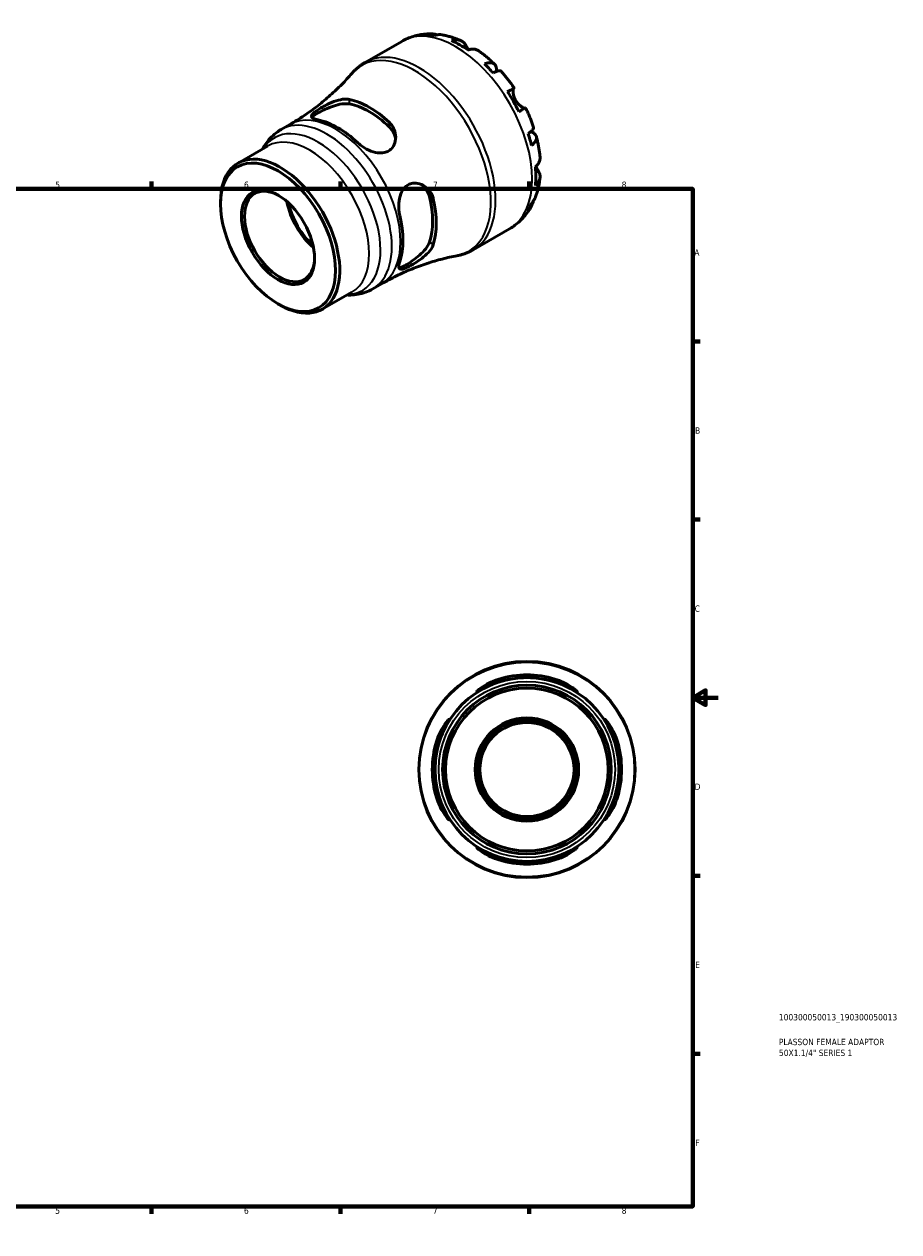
# Model space of a CAD drawing. Header units: millimetres. Extents: x -55 to 665, y 0 to 475.
# Tile 3 of 3: x 321 to 665, y 0 to 475. Entities that reach past the tile are written whole.
import ezdxf

# ---------------------------------------------------------------- set-up
doc = ezdxf.new("R2010")
doc.units = ezdxf.units.MM
for name, color, linetype, lineweight in [('Border (ISO)', 7, 'Continuous', 70), ('Title (ISO)', 7, 'Continuous', 50), ('Visible (ISO)', 7, 'Continuous', 50), ('Visible Narrow (ISO)', 7, 'Continuous', 35)]:
    doc.layers.add(name, color=color, linetype=linetype, lineweight=lineweight)
doc.styles.add('Note Text (ISO)', font='tahoma.ttf')

# ---------------------------------------------------------------- blocks, each defined once
blk = doc.blocks.new('Borders Default Border')
at = {"layer": 'Border (ISO)'}
for p, q in [((74.25, 410), (74.25, 412.9)), ((148.5, 410), (148.5, 412.9)), ((222.75, 410), (222.75, 412.9)), ((371.25, 410), (371.25, 412.9)), ((445.5, 410), (445.5, 412.9)), ((519.75, 410), (519.75, 412.9)), ((10, 350), (7.1, 350)), ((584, 350), (586.9, 350)), ((10, 280), (7.1, 280)), ((584, 280), (586.9, 280)), ((10, 140), (7.1, 140)), ((584, 140), (586.9, 140)), ((10, 70), (7.1, 70)), ((584, 70), (586.9, 70)), ((74.25, 10), (74.25, 7.1)), ((148.5, 10), (148.5, 7.1)), ((222.75, 10), (222.75, 7.1)), ((371.25, 10), (371.25, 7.1)), ((445.5, 10), (445.5, 7.1)), ((519.75, 10), (519.75, 7.1))]:
    blk.add_line(p, q, dxfattribs=at)
at = {"layer": 'Border (ISO)', "flags": 128}
for points in [[(297, 420), (297, 410), (294.11, 415), (299.89, 415), (297, 410)], [(10, 10), (10, 410), (584, 410), (584, 10), (10, 10)], [(0, 210), (10, 210), (5, 212.89), (5, 207.11), (10, 210)], [(594, 210), (584, 210), (589, 212.89), (589, 207.11), (584, 210)], [(297, 0), (297, 10), (294.11, 5), (299.89, 5), (297, 10)]]:
    blk.add_lwpolyline(points, dxfattribs=at)
at = {"layer": 'Border (ISO)', "color": 232, "true_color": 0xca0064, "char_height": 2.5, "attachment_point": 7, "style": 'Note Text (ISO)'}
for s, insert in [('1', (36.56, 410.4)), ('2', (110.62, 410.4)), ('3', (184.85, 410.35)), ('4', (259, 410.4)), ('5', (333.39, 410.35)), ('6', (407.58, 410.35)), ('7', (481.85, 410.4)), ('8', (556.06, 410.34)), ('A', (7.29, 383.75)), ('A', (584.59, 383.75)), ('B', (7.59, 313.75)), ('B', (584.89, 313.75)), ('C', (7.43, 243.71)), ('C', (584.73, 243.71)), ('D', (7.43, 173.75)), ('D', (584.73, 173.75)), ('E', (7.64, 103.75)), ('E', (584.94, 103.75)), ('F', (7.7, 33.75)), ('F', (585, 33.75)), ('1', (36.56, 7.1)), ('2', (110.62, 7.1)), ('3', (184.85, 7.05)), ('4', (259, 7.1)), ('5', (333.39, 7.05)), ('6', (407.58, 7.05)), ('7', (481.85, 7.1)), ('8', (556.06, 7.04))]:
    blk.add_mtext(s, dxfattribs=dict(at, insert=insert))
blk = doc.blocks.new('Title Blocks ISO')
at = {"layer": 'Title (ISO)', "color": 232, "true_color": 0xca0064, "style": 'Note Text (ISO)'}
for tag, p in [('PART_NUMBER_001', (33.84, 73.13)), ('DESCRIPTION_001', (33.84, 63.4)), ('DESCRIPTION_002', (33.88, 59.12))]:
    blk.add_attdef(tag, p, '', height=2.5, dxfattribs=at)

msp = doc.modelspace()

# ---------------------------------------------------------------- linework, layer by layer
at = {"layer": 'Visible (ISO)'}
for p, q in [((455.219, 459.73), (469.593, 468.008)), ((422.144, 433.327), (425.575, 435.303)), ((405.258, 420.171), (416.835, 426.837)), ((398.36, 403.99), (398.36, 404.942)), ((497.637, 386.071), (512.01, 394.348)), ((458.199, 370.717), (461.63, 372.692)), ((438.344, 362.716), (449.921, 369.383)), ((420.887, 364.872), (421.71, 364.394))]:
    msp.add_line(p, q, dxfattribs=at)
for radius in [42.5, 36.125, 33.15, 31.981, 20.326, 19.476, 18.502]:
    msp.add_circle((518.81, 181.744), radius, dxfattribs=at)
for radius, start, end in [(37.205, 72.80289, 107.19711), (36.13, 72.27453, 107.72547), (37.205, 162.80289, 197.19711), (36.13, 162.27453, 197.72547), (36.13, 342.27453, 17.72547), (37.205, 342.80289, 17.19711), (36.13, 252.27453, 287.72547), (37.205, 252.80289, 287.19711)]:
    msp.add_arc((518.81, 181.744), radius, start, end, dxfattribs=at)
for centre, major_axis, start_param, end_param in [((492.393, 432.094), (-21.095, 36.633), 5.8322823, 5.9525576), ((492.393, 432.094), (-21.095, 36.633), 5.3930671, 5.6063746), ((492.393, 432.094), (-21.095, 36.633), 5.0468841, 5.1671594), ((492.393, 432.094), (-21.095, 36.633), 4.6076689, 4.8209764), ((456.877, 411.642), (18.566, -32.241), 2.057982, 2.6582744), ((456.877, 411.642), (17.529, -30.439), 2.039602, 2.6766544), ((444.502, 404.516), (-18.03, 31.31), 5.190353, 5.8090887), ((492.393, 432.094), (-21.095, 36.633), 4.2614859, 4.3817613), ((421.801, 391.443), (16.543, -28.727), 5.4958534, 10.2121098), ((492.393, 432.094), (-21.095, 36.633), 3.8222708, 4.0355783), ((421.576, 391.314), (9.719, -16.878), 2.3757678, 7.0490102), ((437.945, 400.74), (-9.719, 16.878), 1.0047694, 2.1368232), ((437.945, 400.74), (-9.233, 16.034), 1.0332325, 2.1083602), ((456.877, 411.642), (17.529, -30.439), 0.4688056, 1.1058581), ((456.877, 411.642), (18.566, -32.241), 0.4871857, 1.0874781), ((492.393, 432.094), (21.095, -36.633), 0.3344951, 0.4547705), ((444.502, 404.516), (-18.03, 31.31), 3.6195567, 4.2382924)]:
    msp.add_ellipse(centre, major_axis=major_axis, ratio=0.5780931, start_param=start_param, end_param=end_param, dxfattribs=at)
for major_axis in [(15.96, -27.715), (10.143, -17.614)]:
    msp.add_ellipse((420.975, 390.967), major_axis=major_axis, ratio=0.5780931, dxfattribs=at)
for points, knots in [([(469.593, 468.008), (470.313, 468.422), (471.057, 468.796), (472.579, 469.453), (473.357, 469.738), (474.932, 470.217), (475.73, 470.412), (477.332, 470.714), (478.136, 470.821), (479.742, 470.954), (480.543, 470.979), (481.339, 470.967)], [5.49972085, 5.49972085, 5.49972085, 5.49972085, 5.56615501, 5.56615501, 5.63258916, 5.63258916, 5.69902332, 5.69902332, 5.76545747, 5.76545747, 5.83189163, 5.83189163, 5.83189163, 5.83189163]), ([(479.315, 470.702), (479.878, 470.861), (480.455, 470.945), (481.538, 470.982), (482.142, 470.934), (483.01, 470.749), (483.28, 470.674), (483.543, 470.586)], [0.21343366, 0.21343366, 0.21343366, 0.21343366, 0.41600999, 0.41600999, 0.62434849, 0.62434849, 0.71922, 0.71922, 0.71922, 0.71922]), ([(485.447, 470.576), (485.024, 470.648), (484.597, 470.672), (483.708, 470.63), (483.17, 470.542), (482.634, 470.38)], [6.10244735, 6.10244735, 6.10244735, 6.10244735, 6.26990562, 6.26990562, 6.47248196, 6.47248196, 6.47248196, 6.47248196]), ([(485.447, 470.576), (485.961, 470.487), (486.472, 470.384), (487.486, 470.151), (487.989, 470.022), (488.987, 469.738), (489.481, 469.583), (490.462, 469.251), (490.948, 469.073), (491.912, 468.696), (492.389, 468.496), (492.863, 468.286)], [5.94784428, 5.94784428, 5.94784428, 5.94784428, 5.99219972, 5.99219972, 6.03655517, 6.03655517, 6.08091061, 6.08091061, 6.12526605, 6.12526605, 6.16962149, 6.16962149, 6.16962149, 6.16962149]), ([(489.211, 468.29), (489.719, 468.462), (490.216, 468.567), (491.11, 468.652), (491.587, 468.637), (492.476, 468.459), (492.889, 468.297), (493.584, 467.891), (493.93, 467.609), (494.455, 466.999), (494.655, 466.698), (494.82, 466.384)], [0.21343841, 0.21343841, 0.21343841, 0.21343841, 0.41559978, 0.41559978, 0.62400044, 0.62400044, 0.8324011, 0.8324011, 1.04178819, 1.04178819, 1.20124236, 1.20124236, 1.20124236, 1.20124236]), ([(494.82, 466.384), (494.889, 466.253), (494.964, 466.111), (495.126, 465.811), (495.213, 465.652), (495.422, 465.277), (495.547, 465.057), (495.71, 464.782), (495.738, 464.735), (495.766, 464.687)], [-0.72877811, -0.72877811, -0.72877811, -0.72877811, -0.65864576, -0.65864576, -0.58948737, -0.58948737, -0.50282865, -0.50282865, -0.48506763, -0.48506763, -0.48506763, -0.48506763]), ([(499.882, 464.247), (499.789, 464.313), (499.695, 464.375), (499.253, 464.633), (498.84, 464.795), (497.951, 464.972), (497.474, 464.988), (496.58, 464.902), (496.083, 464.798), (495.575, 464.625)], [5.814227, 5.814227, 5.814227, 5.814227, 5.87111315, 5.87111315, 6.07951382, 6.07951382, 6.28791448, 6.28791448, 6.49007585, 6.49007585, 6.49007585, 6.49007585]), ([(499.883, 464.247), (500.319, 463.937), (500.75, 463.619), (501.605, 462.966), (502.028, 462.632), (502.865, 461.947), (503.279, 461.597), (504.099, 460.882), (504.504, 460.517), (505.305, 459.773), (505.701, 459.394), (506.092, 459.008)], [0.11624927, 0.11624927, 0.11624927, 0.11624927, 0.1612114, 0.1612114, 0.20617354, 0.20617354, 0.25113567, 0.25113567, 0.2960978, 0.2960978, 0.34105993, 0.34105993, 0.34105993, 0.34105993]), ([(449.983, 455.385), (450.278, 455.728), (450.586, 456.062), (451.223, 456.711), (451.552, 457.025), (452.233, 457.631), (452.584, 457.923), (453.305, 458.483), (453.675, 458.751), (454.434, 459.26), (454.823, 459.502), (455.219, 459.73)], [5.30007342, 5.30007342, 5.30007342, 5.30007342, 5.34000291, 5.34000291, 5.37993239, 5.37993239, 5.41986188, 5.41986188, 5.45979137, 5.45979137, 5.49972085, 5.49972085, 5.49972085, 5.49972085]), ([(502.151, 459.141), (502.635, 459.333), (503.094, 459.467), (503.895, 459.62), (504.309, 459.65), (505.05, 459.581), (505.377, 459.483), (505.897, 459.204), (506.139, 458.998), (506.51, 458.47), (506.641, 458.147), (506.789, 457.475), (506.821, 457.063), (506.785, 456.469), (506.771, 456.327), (506.752, 456.182)], [0.2134337, 0.2134337, 0.2134337, 0.2134337, 0.41601, 0.41601, 0.6243485, 0.6243485, 0.832687, 0.832687, 1.0415719, 1.0415719, 1.2504568, 1.2504568, 1.4601279, 1.4601279, 1.5239813, 1.5239813, 1.5239813, 1.5239813]), ([(508.702, 456.256), (508.627, 456.34), (508.522, 456.398), (508.227, 456.476), (507.989, 456.481), (507.402, 456.388), (507.052, 456.29), (506.346, 456.036), (505.928, 455.86), (505.471, 455.64)], [5.70165265, 5.70165265, 5.70165265, 5.70165265, 5.85322864, 5.85322864, 6.06156713, 6.06156713, 6.26990562, 6.26990562, 6.47248196, 6.47248196, 6.47248196, 6.47248196]), ([(508.702, 456.257), (509.067, 455.846), (509.427, 455.43), (510.136, 454.585), (510.486, 454.158), (511.175, 453.291), (511.514, 452.853), (512.182, 451.966), (512.51, 451.517), (513.156, 450.61), (513.473, 450.152), (513.785, 449.69)], [0.44390917, 0.44390917, 0.44390917, 0.44390917, 0.48833164, 0.48833164, 0.5327541, 0.5327541, 0.57717656, 0.57717656, 0.62159902, 0.62159902, 0.66602149, 0.66602149, 0.66602149, 0.66602149]), ([(449.983, 455.385), (448.743, 453.947), (447.416, 452.502), (444.595, 449.631), (443.101, 448.205), (439.957, 445.404), (438.307, 444.029), (434.871, 441.362), (433.085, 440.07), (429.404, 437.597), (427.509, 436.417), (425.575, 435.303)], [5.30007342, 5.30007342, 5.30007342, 5.30007342, 5.34000291, 5.34000291, 5.37993239, 5.37993239, 5.41986188, 5.41986188, 5.45979137, 5.45979137, 5.49972085, 5.49972085, 5.49972085, 5.49972085]), ([(511.159, 448.188), (511.594, 448.438), (511.98, 448.659), (512.611, 449.022), (512.91, 449.193), (513.378, 449.461), (513.546, 449.557), (513.748, 449.671), (513.8, 449.699), (513.767, 449.677), (513.712, 449.645), (513.627, 449.595)], [0.21343841, 0.21343841, 0.21343841, 0.21343841, 0.41559978, 0.41559978, 0.62400044, 0.62400044, 0.8324011, 0.8324011, 1.04178819, 1.04178819, 1.20124236, 1.20124236, 1.20124236, 1.20124236]), ([(513.627, 449.595), (513.606, 449.582), (513.585, 449.564), (513.52, 449.485), (513.48, 449.402), (513.412, 449.167), (513.385, 449.013), (513.347, 448.565), (513.349, 448.244), (513.43, 447.436), (513.525, 446.939), (513.85, 445.887), (514.084, 445.342), (514.382, 444.827)], [-0.72474413, -0.72474413, -0.72474413, -0.72474413, -0.68292689, -0.68292689, -0.58946764, -0.58946764, -0.49014387, -0.49014387, -0.34933517, -0.34933517, -0.17856496, -0.17856496, 0, 0, 0, 0]), ([(436.724, 437.131), (436.413, 437.195), (436.127, 437.265), (435.185, 437.537), (434.697, 437.766), (434.134, 438.308), (434.08, 438.625), (434.436, 439.304), (434.734, 439.634), (435.536, 440.318), (435.974, 440.644), (437.024, 441.354), (437.623, 441.729), (439.14, 442.606), (440.074, 443.097), (442.255, 444.101), (443.515, 444.578), (445.846, 445.188), (446.929, 445.342), (448.327, 445.305), (448.727, 445.259), (449.098, 445.178)], [-3.0814077, -3.0814077, -3.0814077, -3.0814077, -2.9424311, -2.9424311, -2.5762769, -2.5762769, -2.1919346, -2.1919346, -1.9020331, -1.9020331, -1.6729158, -1.6729158, -1.4367081, -1.4367081, -1.1210144, -1.1210144, -0.71379, -0.71379, -0.3348709, -0.3348709, -0.1692418, -0.1692418, -0.1692418, -0.1692418]), ([(434.357, 438.101), (434.468, 438.255), (434.627, 438.423), (435.276, 438.979), (435.939, 439.416), (437.509, 440.32), (438.489, 440.829), (440.589, 441.792), (441.71, 442.242), (443.868, 442.959), (445.059, 443.263), (447.268, 443.561), (448.286, 443.551), (449.098, 443.393)], [2.2345369, 2.2345369, 2.2345369, 2.2345369, 2.3942509, 2.3942509, 2.7271193, 2.7271193, 3.0599876, 3.0599876, 3.392856, 3.392856, 3.755796, 3.755796, 4.1187359, 4.1187359, 4.1187359, 4.1187359]), ([(514.382, 444.827), (514.552, 444.531), (514.742, 444.248), (515.163, 443.698), (515.396, 443.436), (515.954, 442.88), (516.281, 442.611), (516.883, 442.19), (517.153, 442.037), (517.545, 441.861), (517.685, 441.813), (517.913, 441.764), (518.002, 441.761), (518.07, 441.778), (518.074, 441.779), (518.077, 441.78)], [0, 0, 0, 0, 0.10230486, 0.10230486, 0.2116531, 0.2116531, 0.35868741, 0.35868741, 0.49861539, 0.49861539, 0.59613895, 0.59613895, 0.69034298, 0.69034298, 0.69546075, 0.69546075, 0.69546075, 0.69546075]), ([(518.285, 441.895), (518.284, 441.896), (518.233, 441.868), (518.046, 441.762), (517.878, 441.667), (517.41, 441.399), (517.111, 441.228), (516.48, 440.865), (516.094, 440.644), (515.659, 440.393)], [5.6921627, 5.6921627, 5.6921627, 5.6921627, 5.87111315, 5.87111315, 6.07951382, 6.07951382, 6.28791448, 6.28791448, 6.49007585, 6.49007585, 6.49007585, 6.49007585]), ([(518.285, 441.895), (518.53, 441.394), (518.768, 440.89), (519.23, 439.877), (519.455, 439.369), (519.889, 438.346), (520.1, 437.833), (520.506, 436.803), (520.701, 436.286), (521.078, 435.25), (521.259, 434.73), (521.432, 434.208)], [0.90478121, 0.90478121, 0.90478121, 0.90478121, 0.94920516, 0.94920516, 0.9936291, 0.9936291, 1.03805305, 1.03805305, 1.082477, 1.082477, 1.12690095, 1.12690095, 1.12690095, 1.12690095]), ([(414.968, 425.762), (415.176, 426.157), (415.398, 426.546), (416.16, 427.786), (416.755, 428.611), (418.08, 430.163), (418.811, 430.89), (420.394, 432.214), (421.246, 432.81), (422.144, 433.327)], [5.15052414, 5.15052414, 5.15052414, 5.15052414, 5.1956899, 5.1956899, 5.29703355, 5.29703355, 5.3983772, 5.3983772, 5.49972085, 5.49972085, 5.49972085, 5.49972085]), ([(464.655, 436.22), (465.043, 435.857), (465.392, 435.46), (466.376, 434.089), (466.831, 433.02), (467.269, 430.872), (467.273, 429.791), (466.869, 427.878), (466.509, 427.031), (465.573, 425.78), (465.086, 425.327), (463.967, 424.639), (463.359, 424.405), (461.882, 424.103), (461.011, 424.097), (458.954, 424.377), (457.767, 424.755), (455.464, 425.803), (454.349, 426.483), (452.979, 427.545), (452.617, 427.854), (452.28, 428.172)], [-3.1131111, -3.1131111, -3.1131111, -3.1131111, -2.9392743, -2.9392743, -2.5527393, -2.5527393, -2.1845878, -2.1845878, -1.8607862, -1.8607862, -1.6217922, -1.6217922, -1.3939223, -1.3939223, -1.1099764, -1.1099764, -0.7356571, -0.7356571, -0.3489076, -0.3489076, -0.1983158, -0.1983158, -0.1983158, -0.1983158]), ([(464.655, 434.435), (465.467, 433.657), (466.148, 432.688), (466.894, 430.937), (467.085, 430.192), (467.169, 429.469)], [-1.39161666, -1.39161666, -1.39161666, -1.39161666, -1.02867671, -1.02867671, -0.77998306, -0.77998306, -0.77998306, -0.77998306]), ([(519.271, 431.736), (519.691, 432.021), (520.054, 432.293), (520.629, 432.775), (520.89, 433.027), (521.266, 433.485), (521.382, 433.692), (521.464, 433.983), (521.467, 434.102), (521.432, 434.208)], [0.21343366, 0.21343366, 0.21343366, 0.21343366, 0.41600999, 0.41600999, 0.62434849, 0.62434849, 0.83268698, 0.83268698, 0.98494747, 0.98494747, 0.98494747, 0.98494747]), ([(520.365, 432.554), (520.513, 432.494), (520.656, 432.43), (521.198, 432.16), (521.538, 431.929), (522.044, 431.468), (522.257, 431.195), (522.527, 430.613), (522.583, 430.303), (522.562, 429.716), (522.484, 429.386), (522.171, 428.714), (521.936, 428.372), (521.401, 427.757), (521.055, 427.428), (520.646, 427.107)], [5.1559849, 5.1559849, 5.1559849, 5.1559849, 5.2257877, 5.2257877, 5.4354588, 5.4354588, 5.6443437, 5.6443437, 5.8532286, 5.8532286, 6.0615671, 6.0615671, 6.2699056, 6.2699056, 6.472482, 6.472482, 6.472482, 6.472482]), ([(522.511, 430.572), (522.65, 430.04), (522.781, 429.507), (523.025, 428.441), (523.139, 427.908), (523.349, 426.84), (523.445, 426.306), (523.62, 425.239), (523.699, 424.705), (523.837, 423.638), (523.898, 423.105), (523.948, 422.573)], [1.22971803, 1.22971803, 1.22971803, 1.22971803, 1.27467611, 1.27467611, 1.31963419, 1.31963419, 1.36459227, 1.36459227, 1.40955035, 1.40955035, 1.45450843, 1.45450843, 1.45450843, 1.45450843]), ([(522.114, 418.658), (522.518, 419.011), (522.858, 419.388), (523.381, 420.116), (523.607, 420.535), (523.9, 421.391), (523.967, 421.828), (523.965, 422.34), (523.959, 422.455), (523.948, 422.573)], [0.21343841, 0.21343841, 0.21343841, 0.21343841, 0.41559978, 0.41559978, 0.62400044, 0.62400044, 0.8324011, 0.8324011, 0.89094993, 0.89094993, 0.89094993, 0.89094993]), ([(522.264, 418.793), (522.36, 418.619), (522.456, 418.452), (522.679, 418.068), (522.803, 417.86), (523.045, 417.465), (523.16, 417.28), (523.27, 417.105), (523.276, 417.097), (523.281, 417.088)], [-2.64714665, -2.64714665, -2.64714665, -2.64714665, -2.58338701, -2.58338701, -2.49547573, -2.49547573, -2.40310236, -2.40310236, -2.39831682, -2.39831682, -2.39831682, -2.39831682]), ([(523.281, 417.088), (523.47, 416.79), (523.629, 416.468), (523.894, 415.711), (523.964, 415.272), (523.967, 414.47), (523.9, 414.033), (523.607, 413.177), (523.381, 412.758), (522.858, 412.03), (522.518, 411.653), (522.114, 411.3)], [5.50227189, 5.50227189, 5.50227189, 5.50227189, 5.66172607, 5.66172607, 5.87111315, 5.87111315, 6.07951382, 6.07951382, 6.28791448, 6.28791448, 6.49007585, 6.49007585, 6.49007585, 6.49007585]), ([(523.945, 414.468), (523.891, 413.953), (523.826, 413.439), (523.673, 412.416), (523.585, 411.906), (523.384, 410.89), (523.272, 410.385), (523.021, 409.378), (522.883, 408.878), (522.58, 407.883), (522.415, 407.389), (522.236, 406.898)], [1.68441091, 1.68441091, 1.68441091, 1.68441091, 1.7287646, 1.7287646, 1.77311828, 1.77311828, 1.81747196, 1.81747196, 1.86182565, 1.86182565, 1.90617933, 1.90617933, 1.90617933, 1.90617933]), ([(468.837, 399.495), (468.738, 399.912), (468.656, 400.344), (468.423, 401.955), (468.379, 403.187), (468.57, 405.68), (468.82, 406.94), (469.589, 408.934), (470.026, 409.714), (471.02, 410.882), (471.523, 411.306), (472.665, 411.955), (473.289, 412.162), (474.808, 412.379), (475.7, 412.293), (477.66, 411.715), (478.703, 411.112), (480.395, 409.563), (481.069, 408.642), (481.733, 407.136), (481.893, 406.658), (482.008, 406.163)], [-3.0814077, -3.0814077, -3.0814077, -3.0814077, -2.9424311, -2.9424311, -2.5762769, -2.5762769, -2.1919346, -2.1919346, -1.9020331, -1.9020331, -1.6729158, -1.6729158, -1.4367081, -1.4367081, -1.1210144, -1.1210144, -0.71379, -0.71379, -0.3348709, -0.3348709, -0.1692418, -0.1692418, -0.1692418, -0.1692418]), ([(477.402, 411.731), (477.992, 411.294), (478.547, 410.75), (479.697, 409.221), (480.196, 408.145), (480.464, 407.052)], [3.5049759, 3.5049759, 3.5049759, 3.5049759, 3.75579597, 3.75579597, 4.11873592, 4.11873592, 4.11873592, 4.11873592]), ([(521.298, 405.245), (521.241, 404.961), (521.168, 404.677), (520.89, 403.822), (520.629, 403.276), (520.054, 402.359), (519.691, 401.902), (519.271, 401.495)], [5.96209639, 5.96209639, 5.96209639, 5.96209639, 6.06156713, 6.06156713, 6.26990562, 6.26990562, 6.47248196, 6.47248196, 6.47248196, 6.47248196]), ([(520.646, 404.541), (521.055, 404.924), (521.401, 405.344), (521.888, 406.098), (522.086, 406.488), (522.236, 406.898)], [0.21343366, 0.21343366, 0.21343366, 0.21343366, 0.41600999, 0.41600999, 0.58712471, 0.58712471, 0.58712471, 0.58712471]), ([(520.534, 403.145), (520.145, 402.441), (519.719, 401.751), (518.795, 400.409), (518.295, 399.758), (517.223, 398.506), (516.649, 397.905), (515.433, 396.767), (514.79, 396.229), (513.443, 395.23), (512.739, 394.768), (512.01, 394.348)], [2.02205028, 2.02205028, 2.02205028, 2.02205028, 2.08926586, 2.08926586, 2.15648145, 2.15648145, 2.22369703, 2.22369703, 2.29091262, 2.29091262, 2.3581282, 2.3581282, 2.3581282, 2.3581282]), ([(482.008, 388.176), (481.888, 387.796), (481.718, 387.407), (481.022, 386.14), (480.323, 385.262), (478.679, 383.621), (477.744, 382.851), (475.883, 381.51), (474.969, 380.926), (473.416, 380.023), (472.78, 379.682), (471.623, 379.117), (471.115, 378.895), (470.115, 378.533), (469.673, 378.431), (468.886, 378.431), (468.62, 378.609), (468.375, 379.324), (468.407, 379.875), (468.642, 380.877), (468.73, 381.182), (468.837, 381.509)], [-3.1131111, -3.1131111, -3.1131111, -3.1131111, -2.9392743, -2.9392743, -2.5527393, -2.5527393, -2.1845878, -2.1845878, -1.8607862, -1.8607862, -1.6217922, -1.6217922, -1.3939223, -1.3939223, -1.1099764, -1.1099764, -0.7356571, -0.7356571, -0.3489076, -0.3489076, -0.1983158, -0.1983158, -0.1983158, -0.1983158]), ([(480.464, 389.066), (480.196, 388.281), (479.697, 387.392), (478.337, 385.624), (477.479, 384.744), (475.78, 383.231), (474.829, 382.486), (472.945, 381.149), (472.013, 380.557), (471.228, 380.105), (470.444, 379.653), (469.732, 379.299), (468.922, 379.019), (468.696, 378.966), (468.505, 378.949)], [-1.3916167, -1.3916167, -1.3916167, -1.3916167, -1.0286767, -1.0286767, -0.6657368, -0.6657368, -0.3328684, -0.3328684, 0, 0, 0, 0.3328684, 0.3328684, 0.4933396, 0.4933396, 0.4933396, 0.4933396]), ([(497.637, 386.071), (497.24, 385.843), (496.836, 385.628), (496.014, 385.228), (495.597, 385.042), (494.75, 384.699), (494.322, 384.542), (493.456, 384.258), (493.019, 384.13), (492.139, 383.905), (491.695, 383.807), (491.25, 383.723)], [2.3581282, 2.3581282, 2.3581282, 2.3581282, 2.39805768, 2.39805768, 2.43798717, 2.43798717, 2.47791666, 2.47791666, 2.51784614, 2.51784614, 2.55777563, 2.55777563, 2.55777563, 2.55777563]), ([(461.63, 372.692), (463.564, 373.806), (465.536, 374.853), (469.522, 376.795), (471.536, 377.691), (475.567, 379.325), (477.585, 380.062), (481.586, 381.375), (483.569, 381.952), (487.469, 382.95), (489.384, 383.372), (491.25, 383.723)], [2.3581282, 2.3581282, 2.3581282, 2.3581282, 2.39805768, 2.39805768, 2.43798717, 2.43798717, 2.47791666, 2.47791666, 2.51784614, 2.51784614, 2.55777563, 2.55777563, 2.55777563, 2.55777563]), ([(458.199, 370.717), (457.301, 370.199), (456.357, 369.762), (454.418, 369.057), (453.422, 368.791), (451.415, 368.423), (450.403, 368.323), (448.947, 368.286), (448.5, 368.29), (448.053, 368.307)], [2.3581282, 2.3581282, 2.3581282, 2.3581282, 2.45947185, 2.45947185, 2.5608155, 2.5608155, 2.66215915, 2.66215915, 2.70732491, 2.70732491, 2.70732491, 2.70732491]), ([(507.81, 216.158), (507.37, 216.018), (506.933, 215.869), (505.363, 215.302), (504.279, 214.846), (502.287, 213.92), (501.388, 213.451), (500.146, 212.794), (499.725, 212.568), (499.223, 212.34), (499.096, 212.303), (499.036, 212.374), (499.112, 212.484), (499.514, 212.89), (499.91, 213.227), (501.113, 214.116), (502.003, 214.7), (504, 215.793), (505.091, 216.306), (506.766, 216.943), (507.285, 217.123), (507.81, 217.285)], [-3.0814077, -3.0814077, -3.0814077, -3.0814077, -2.9424311, -2.9424311, -2.5762769, -2.5762769, -2.1919346, -2.1919346, -1.9020331, -1.9020331, -1.6729158, -1.6729158, -1.4367081, -1.4367081, -1.1210144, -1.1210144, -0.71379, -0.71379, -0.3348709, -0.3348709, -0.1692418, -0.1692418, -0.1692418, -0.1692418]), ([(529.81, 217.285), (530.36, 217.115), (530.904, 216.926), (532.621, 216.267), (533.727, 215.74), (535.621, 214.691), (536.426, 214.168), (537.618, 213.301), (538.045, 212.944), (538.486, 212.511), (538.576, 212.39), (538.541, 212.302), (538.426, 212.329), (537.96, 212.536), (537.563, 212.746), (536.389, 213.368), (535.536, 213.817), (533.559, 214.752), (532.423, 215.238), (530.759, 215.844), (530.286, 216.006), (529.81, 216.158)], [-3.1131111, -3.1131111, -3.1131111, -3.1131111, -2.9392743, -2.9392743, -2.5527393, -2.5527393, -2.1845878, -2.1845878, -1.8607862, -1.8607862, -1.6217922, -1.6217922, -1.3939223, -1.3939223, -1.1099764, -1.1099764, -0.7356571, -0.7356571, -0.3489076, -0.3489076, -0.1983158, -0.1983158, -0.1983158, -0.1983158]), ([(483.268, 192.744), (483.439, 193.293), (483.627, 193.838), (484.287, 195.554), (484.813, 196.66), (485.863, 198.555), (486.386, 199.36), (487.253, 200.552), (487.61, 200.979), (488.042, 201.42), (488.164, 201.509), (488.252, 201.474), (488.224, 201.36), (488.018, 200.893), (487.808, 200.497), (487.185, 199.322), (486.736, 198.47), (485.802, 196.492), (485.316, 195.357), (484.709, 193.693), (484.547, 193.219), (484.395, 192.744)], [-3.1131111, -3.1131111, -3.1131111, -3.1131111, -2.9392743, -2.9392743, -2.5527393, -2.5527393, -2.1845878, -2.1845878, -1.8607862, -1.8607862, -1.6217922, -1.6217922, -1.3939223, -1.3939223, -1.1099764, -1.1099764, -0.7356571, -0.7356571, -0.3489076, -0.3489076, -0.1983158, -0.1983158, -0.1983158, -0.1983158]), ([(553.225, 192.744), (553.084, 193.183), (552.935, 193.621), (552.369, 195.19), (551.912, 196.274), (550.987, 198.267), (550.518, 199.165), (549.86, 200.407), (549.634, 200.829), (549.406, 201.33), (549.37, 201.458), (549.44, 201.517), (549.551, 201.442), (549.956, 201.04), (550.294, 200.643), (551.183, 199.441), (551.766, 198.551), (552.859, 196.553), (553.373, 195.462), (554.01, 193.788), (554.189, 193.268), (554.352, 192.744)], [-3.0814077, -3.0814077, -3.0814077, -3.0814077, -2.9424311, -2.9424311, -2.5762769, -2.5762769, -2.1919346, -2.1919346, -1.9020331, -1.9020331, -1.6729158, -1.6729158, -1.4367081, -1.4367081, -1.1210144, -1.1210144, -0.71379, -0.71379, -0.3348709, -0.3348709, -0.1692418, -0.1692418, -0.1692418, -0.1692418]), ([(484.395, 170.744), (484.536, 170.304), (484.685, 169.866), (485.251, 168.297), (485.708, 167.213), (486.633, 165.22), (487.102, 164.322), (487.76, 163.08), (487.986, 162.658), (488.214, 162.157), (488.25, 162.029), (488.18, 161.97), (488.069, 162.045), (487.664, 162.447), (487.326, 162.844), (486.437, 164.046), (485.854, 164.936), (484.761, 166.934), (484.247, 168.025), (483.61, 169.699), (483.431, 170.219), (483.268, 170.744)], [-3.0814077, -3.0814077, -3.0814077, -3.0814077, -2.9424311, -2.9424311, -2.5762769, -2.5762769, -2.1919346, -2.1919346, -1.9020331, -1.9020331, -1.6729158, -1.6729158, -1.4367081, -1.4367081, -1.1210144, -1.1210144, -0.71379, -0.71379, -0.3348709, -0.3348709, -0.1692418, -0.1692418, -0.1692418, -0.1692418]), ([(554.352, 170.744), (554.181, 170.194), (553.993, 169.649), (553.333, 167.933), (552.807, 166.827), (551.757, 164.932), (551.234, 164.127), (550.367, 162.935), (550.01, 162.508), (549.578, 162.067), (549.457, 161.978), (549.368, 162.013), (549.396, 162.127), (549.602, 162.594), (549.812, 162.99), (550.435, 164.165), (550.884, 165.017), (551.818, 166.995), (552.304, 168.13), (552.911, 169.794), (553.073, 170.268), (553.225, 170.744)], [-3.1131111, -3.1131111, -3.1131111, -3.1131111, -2.9392743, -2.9392743, -2.5527393, -2.5527393, -2.1845878, -2.1845878, -1.8607862, -1.8607862, -1.6217922, -1.6217922, -1.3939223, -1.3939223, -1.1099764, -1.1099764, -0.7356571, -0.7356571, -0.3489076, -0.3489076, -0.1983158, -0.1983158, -0.1983158, -0.1983158]), ([(507.81, 146.202), (507.26, 146.372), (506.716, 146.561), (504.999, 147.22), (503.893, 147.747), (501.999, 148.796), (501.194, 149.319), (500.002, 150.186), (499.575, 150.543), (499.134, 150.976), (499.044, 151.097), (499.079, 151.185), (499.194, 151.158), (499.661, 150.952), (500.057, 150.741), (501.231, 150.119), (502.084, 149.67), (504.061, 148.735), (505.197, 148.249), (506.861, 147.643), (507.334, 147.481), (507.81, 147.329)], [-3.1131111, -3.1131111, -3.1131111, -3.1131111, -2.9392743, -2.9392743, -2.5527393, -2.5527393, -2.1845878, -2.1845878, -1.8607862, -1.8607862, -1.6217922, -1.6217922, -1.3939223, -1.3939223, -1.1099764, -1.1099764, -0.7356571, -0.7356571, -0.3489076, -0.3489076, -0.1983158, -0.1983158, -0.1983158, -0.1983158]), ([(529.81, 147.329), (530.25, 147.469), (530.687, 147.618), (532.257, 148.185), (533.341, 148.641), (535.333, 149.567), (536.232, 150.036), (537.474, 150.693), (537.896, 150.919), (538.397, 151.147), (538.524, 151.184), (538.584, 151.113), (538.508, 151.003), (538.106, 150.597), (537.71, 150.26), (536.508, 149.371), (535.617, 148.787), (533.62, 147.694), (532.529, 147.181), (530.854, 146.544), (530.335, 146.364), (529.81, 146.202)], [-3.0814077, -3.0814077, -3.0814077, -3.0814077, -2.9424311, -2.9424311, -2.5762769, -2.5762769, -2.1919346, -2.1919346, -1.9020331, -1.9020331, -1.6729158, -1.6729158, -1.4367081, -1.4367081, -1.1210144, -1.1210144, -0.71379, -0.71379, -0.3348709, -0.3348709, -0.1692418, -0.1692418, -0.1692418, -0.1692418])]:
    msp.add_open_spline(points, degree=3, knots=knots, dxfattribs=at)
at = {"layer": 'Visible Narrow (ISO)'}
for p, q in [((494.82, 466.384), (493.807, 465.801)), ((513.627, 449.595), (511.166, 448.177)), ((449.098, 443.393), (449.098, 445.178)), ((464.655, 436.22), (464.655, 434.435)), ((523.281, 417.088), (522.252, 416.496)), ((480.464, 407.052), (482.008, 406.163)), ((482.008, 388.176), (480.464, 389.066)), ((507.81, 216.215), (507.81, 217.229)), ((529.81, 217.229), (529.81, 216.215)), ((483.325, 192.744), (484.339, 192.744)), ((553.281, 192.744), (554.295, 192.744)), ((484.339, 170.744), (483.325, 170.744)), ((554.295, 170.744), (553.281, 170.744)), ((507.81, 146.258), (507.81, 147.272)), ((529.81, 147.272), (529.81, 146.258))]:
    msp.add_line(p, q, dxfattribs=at)
for radius in [42.185, 34.638]:
    msp.add_circle((518.81, 181.744), radius, dxfattribs=at)
for centre, major_axis, start_param, end_param in [((490.802, 431.178), (-21.209, 36.83), 3.1415927, 6.2831853), ((476.428, 422.901), (21.209, -36.83), 0, 3.1415927), ((474.808, 421.968), (-21.052, 36.557), 2.9419452, 6.4828327), ((440.171, 402.022), (18.028, -31.305), 0, 3.1415927), ((443.602, 403.998), (-18.028, 31.305), 3.1415927, 6.2831853), ((436.774, 400.066), (-17.285, 30.016), 2.8474643, 6.5773136), ((433.378, 398.11), (-16.543, 28.727), 3.1415927, 6.2831853)]:
    msp.add_ellipse(centre, major_axis=major_axis, ratio=0.5780931, start_param=start_param, end_param=end_param, dxfattribs=at)

# ---------------------------------------------------------------- block references
msp.add_blockref('Borders Default Border', (0, 0))
msp.add_blockref('Title Blocks ISO', (584, 10)).add_auto_attribs({'PART_NUMBER_001': '100300050013_190300050013', 'DESCRIPTION_001': 'PLASSON FEMALE ADAPTOR', 'DESCRIPTION_002': '50X1.1/4" SERIES 1'})

doc.saveas('drawing.dxf')
